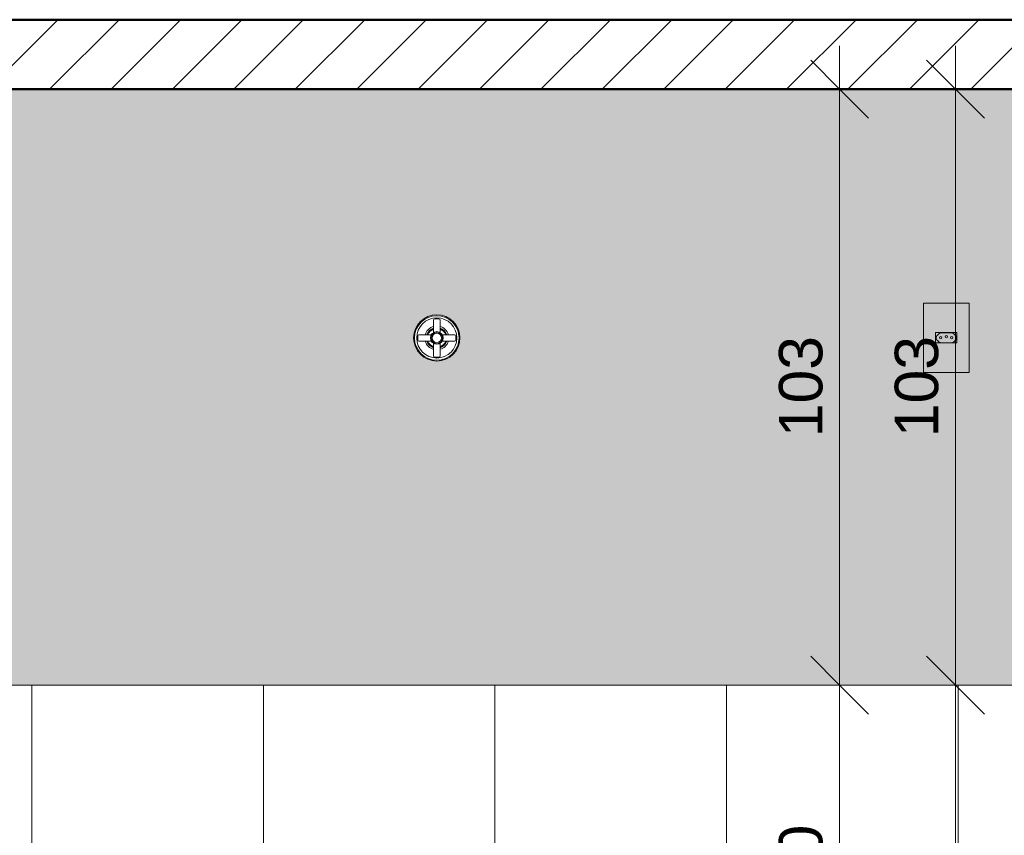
# Model space of a CAD drawing. Header units: metres. Extents: x -2.1 to 42.5, y -15.2 to 5.6.
# Tile 200 of 256: x 4 to 5.7, y 1.2 to 2.6. Entities that reach past the tile are written whole.
import ezdxf

# ---------------------------------------------------------------- set-up
doc = ezdxf.new("R2010")
doc.units = ezdxf.units.M
for name, color, linetype, lineweight in [('A-ANNO-DIMS', 7, 'Continuous', 9), ('A-ANNO-DIMS-50', 7, 'Continuous', 9), ('A-FLOR', 7, 'Continuous', 5), ('A-FLOR-PATT', 7, 'Continuous', 50), ('A-GENM', 7, 'Continuous', 5), ('A-WALL-PATT', 7, 'Continuous', 50), ('E-ELEC-FIXT', 7, 'Continuous', 5), ('I-WALL', 7, 'Continuous', 5), ('P-SANR-FIXT', 7, 'Continuous', 5)]:
    doc.layers.add(name, color=color, linetype=linetype, lineweight=lineweight)
doc.layers.add('A-DETL', color=7, linetype='Continuous', lineweight=5, true_color=0x00a600)
doc.styles.add('Arial', font='arial.ttf', dxfattribs={"height": 0.075})
doc.dimstyles.new('Com_linha__ref__contínua__-_Cor_Vermelha_Arial_1_5mm_2', dxfattribs={"dimscale": 0.3048, "dimtxt": 0.076519, "dimasz": 0.328084, "dimexe": 0.246063, "dimexo": 0.246063, "dimgap": 0.024606, "dimtad": 1, "dimdec": 1, "dimlfac": 100, "dimrnd": 0.1, "dimdsep": 46, "dimtxsty": 'Arial', "dimblk1": 'OBLIQUE', "dimblk2": 'OBLIQUE', "dimsah": 1, "dimcen": 0.09, "dimdle": 0.246063, "dimazin": 0, "dimtfac": 1, "dimtdec": 4, "dimtix": 1, "dimtmove": 0, "dimatfit": 3, "dimfxl": 1, "dimtvp": 1, "dimtolj": 1, "dimtzin": 0, "dimarcsym": 2})

# ---------------------------------------------------------------- blocks, each defined once
blk = doc.blocks.new('1_a_1 Tomada 2P_T_Conjunto 4x2 - a_ Tomada 2P_T 10A-2400885-C')
at = {"layer": 'A-GENM', "true_color": 0xfbfbfb}
h = blk.add_hatch(color=7, dxfattribs=at)
h.paths.add_polyline_path([(5.5542, 2.0406), (5.6331, 2.0406), (5.6331, 2.16), (5.5542, 2.16), (5.5542, 2.077)])
h.paths.add_polyline_path([(5.6031, 2.0913), (5.5752, 2.0918), (5.5752, 2.1093), (5.6122, 2.1088), (5.6122, 2.0913), (5.6044, 2.0913)])
h = blk.add_hatch(color=7, dxfattribs=at)
h.paths.add_polyline_path([(5.5932, 2.0913), (5.6122, 2.0918), (5.6117, 2.1043), (5.6105, 2.0974), (5.6067, 2.0933), (5.6044, 2.092), (5.6031, 2.0918), (5.5828, 2.092), (5.5807, 2.0933), (5.5769, 2.0974), (5.5761, 2.1003), (5.5752, 2.1039), (5.5752, 2.0913), (5.5927, 2.0913)])
h.paths.add_polyline_path([(5.6112, 2.1007), (5.6122, 2.1093), (5.5752, 2.1088), (5.5764, 2.102), (5.5777, 2.1043), (5.5818, 2.1081), (5.5843, 2.1088), (5.6046, 2.1085), (5.6067, 2.1073), (5.6105, 2.1032), (5.611, 2.102)])
h = blk.add_hatch(color=7, dxfattribs=at)
h.paths.add_polyline_path([(5.5843, 2.0918), (5.6046, 2.092), (5.6067, 2.0933), (5.6105, 2.0974), (5.6112, 2.1003), (5.611, 2.102), (5.6097, 2.1043), (5.6056, 2.1081), (5.6031, 2.1088), (5.5828, 2.1085), (5.5807, 2.1073), (5.5768, 2.103), (5.5762, 2.1003), (5.5764, 2.0986), (5.5777, 2.0963), (5.5818, 2.0925), (5.5842, 2.0918)])
h.paths.add_polyline_path([(5.5842, 2.0983), (5.5828, 2.0989), (5.5822, 2.1003), (5.5828, 2.1017), (5.5843, 2.1023), (5.5856, 2.1017), (5.5862, 2.1001), (5.5856, 2.0989), (5.5843, 2.0983)])
h.paths.add_polyline_path([(5.6032, 2.0983), (5.6018, 2.0989), (5.6012, 2.1003), (5.6018, 2.1017), (5.6032, 2.1023), (5.6046, 2.1017), (5.6052, 2.1001), (5.6046, 2.0989), (5.6037, 2.0984)])
h.paths.add_polyline_path([(5.5937, 2.1), (5.5923, 2.1006), (5.5917, 2.102), (5.5924, 2.1035), (5.5937, 2.104), (5.5951, 2.1034), (5.5957, 2.102), (5.5951, 2.1006), (5.5942, 2.1001)])
at = {"layer": 'A-GENM'}
for p, q in [((5.6331, 2.16), (5.5542, 2.16)), ((5.5542, 2.0406), (5.5542, 2.16)), ((5.6331, 2.16), (5.6331, 2.0406)), ((5.6122, 2.1093), (5.5752, 2.1093)), ((5.5752, 2.1093), (5.5752, 2.0913)), ((5.5843, 2.1088), (5.6031, 2.1088)), ((5.6122, 2.0913), (5.6122, 2.1093)), ((5.5762, 2.0999), (5.5762, 2.1007)), ((5.5762, 2.1007), (5.5762, 2.0999)), ((5.5762, 2.1007), (5.5762, 2.0999)), ((5.5777, 2.1043), (5.5807, 2.1073)), ((5.5807, 2.0933), (5.5777, 2.0963)), ((5.6031, 2.0918), (5.5843, 2.0918)), ((5.6067, 2.1073), (5.6097, 2.1043)), ((5.6097, 2.0963), (5.6067, 2.0933)), ((5.6112, 2.1007), (5.6112, 2.0999)), ((5.6112, 2.0999), (5.6112, 2.1007)), ((5.6112, 2.0999), (5.6112, 2.1007)), ((5.5752, 2.0913), (5.6122, 2.0913)), ((5.5542, 2.0406), (5.6331, 2.0406))]:
    blk.add_line(p, q, dxfattribs=at)
for centre, radius, start, end in [((5.5843, 2.1038), 0.005, 90, 135), ((5.6031, 2.1038), 0.005, 45, 90), ((5.5812, 2.1007), 0.005, 135, 180), ((5.5812, 2.0999), 0.005, 180, 225), ((5.5843, 2.0968), 0.005, 225, 270), ((5.5842, 2.1003), 0.002, 0, 180), ((5.5842, 2.1003), 0.002, 180, 0), ((5.5937, 2.102), 0.002, 0, 180), ((5.5937, 2.102), 0.002, 180, 0), ((5.6032, 2.1003), 0.002, 0, 180), ((5.6032, 2.1003), 0.002, 180, 0), ((5.6031, 2.0968), 0.005, 270, 315), ((5.6062, 2.1007), 0.005, 0, 45), ((5.6062, 2.0999), 0.005, 315, 0)]:
    blk.add_arc(centre, radius, start, end, dxfattribs=at)
blk = doc.blocks.new('REGISTRO DE GAVETA COM CANOPLA CROMADA - 4900_C37_GD_Cromado CR10_1 1_2_-2708613-C')
at = {"layer": 'P-SANR-FIXT'}
for p, q in [((7.2183, 2.131), (7.2183, 2.1095)), ((7.2273, 2.133), (7.2202, 2.133)), ((7.2293, 2.1095), (7.2293, 2.131)), ((7.1908, 2.1035), (7.1908, 2.0965)), ((7.2143, 2.1055), (7.1928, 2.1055)), ((7.1928, 2.0945), (7.2143, 2.0945)), ((7.2548, 2.1055), (7.2333, 2.1055)), ((7.2333, 2.0945), (7.2548, 2.0945)), ((7.2568, 2.1035), (7.2568, 2.0965)), ((7.2183, 2.0905), (7.2183, 2.069)), ((7.2293, 2.069), (7.2293, 2.0905)), ((7.2273, 2.067), (7.2202, 2.067))]:
    blk.add_line(p, q, dxfattribs=at)
for radius in [0.0385, 0.0347, 0.011, 0.01, 0.00814]:
    blk.add_circle((7.2238, 2.1), radius, dxfattribs=at)
for centre, radius, start, end in [((7.2238, 2.1), 0.04, 90, 270), ((7.2203, 2.131), 0.002, 91.175, 179.9345), ((7.2238, 2.1), 0.04, 270, 90), ((7.2273, 2.131), 0.002, 359.9267, 88.825), ((7.2238, 2.1), 0.0207, 105.3702, 164.6298), ((7.2238, 2.1), 0.0179, 107.9336, 162.0664), ((7.2238, 2.1), 0.0163, 109.7679, 160.2321), ((7.2238, 2.1), 0.0207, 15.3702, 74.6298), ((7.2238, 2.1), 0.0179, 17.9336, 72.0664), ((7.2238, 2.1), 0.0163, 19.7679, 70.2321), ((7.1928, 2.1035), 0.002, 90.0733, 178.825), ((7.1928, 2.0965), 0.002, 181.175, 270.0655), ((7.2238, 2.1), 0.0207, 195.3702, 254.6298), ((7.2238, 2.1), 0.0179, 197.9336, 252.0664), ((7.2238, 2.1), 0.0163, 199.7679, 250.2321), ((7.2238, 2.1), 0.0179, 287.9336, 342.0664), ((7.2238, 2.1), 0.0163, 289.7679, 340.2321), ((7.2238, 2.1), 0.0207, 285.3702, 344.6298), ((7.2548, 2.1035), 0.002, 1.1941, 89.9345), ((7.2548, 2.0965), 0.002, 270.0733, 358.8059), ((7.2203, 2.069), 0.002, 179.9267, 268.8059), ((7.2273, 2.069), 0.002, 271.1941, 359.9345)]:
    blk.add_arc(centre, radius, start, end, dxfattribs=at)
blk = doc.blocks.new('DIMBLOCK14-C')
at = {"layer": 'A-ANNO-DIMS-50', "color": 242, "true_color": 0xbd2b2e, "transparency": 16777216}
for p, q in [((5.4095, 0.9), (5.4095, 1.575)), ((5.4095, 1.5), (5.3595, 1.55)), ((5.4095, 1.5), (5.3345, 1.5)), ((5.4095, 1.5), (5.4595, 1.45)), ((5.4095, 1.5), (5.4138, 1.5)), ((5.4095, 0.9), (5.3595, 0.95)), ((5.4095, 0.9), (5.0489, 0.9)), ((5.4095, 0.9), (5.4595, 0.85)), ((5.4095, 0.9), (5.4845, 0.9))]:
    blk.add_line(p, q, dxfattribs=at)
at = {"layer": 'A-ANNO-DIMS-50', "color": 0, "transparency": 16777216, "insert": (5.3047, 1.1423), "char_height": 0.075, "width": 0.138441, "attachment_point": 1, "rotation": 90, "line_spacing_factor": 0.941778, "style": 'Arial'}
blk.add_mtext('60', dxfattribs=at)
blk = doc.blocks.new('_Oblique')
at = {"color": 0, "linetype": 'ByBlock', "lineweight": -2}
blk.add_line((-0.5, -0.5), (0.5, 0.5), dxfattribs=at)
blk = doc.blocks.new('DIMBLOCK15-C')
at = {"layer": 'A-ANNO-DIMS-50', "color": 242, "true_color": 0xbd2b2e, "transparency": 16777216}
for p, q in [((5.6095, 1.5), (5.5595, 1.55)), ((5.6095, 1.5), (5.0922, 1.5)), ((5.6095, -0.075), (5.6095, 1.5)), ((5.6095, 1.5), (5.6595, 1.45)), ((5.6095, 1.5), (5.6845, 1.5)), ((5.6095, 0), (5.5595, 0.05)), ((5.6095, 0), (5.5345, 0)), ((5.6095, 0), (5.6595, -0.05)), ((5.6095, 0), (5.6138, 0))]:
    blk.add_line(p, q, dxfattribs=at)
at = {"layer": 'A-ANNO-DIMS-50', "color": 0, "transparency": 16777216, "insert": (5.5047, 0.6635), "char_height": 0.075, "width": 0.207662, "attachment_point": 1, "rotation": 90, "line_spacing_factor": 0.941778, "style": 'Arial'}
blk.add_mtext('150', dxfattribs=at)
blk = doc.blocks.new('DIMBLOCK16-C')
at = {"layer": 'A-ANNO-DIMS-50', "color": 242, "true_color": 0xbd2b2e, "transparency": 16777216}
for p, q in [((5.6095, 1.5), (5.6095, 2.605)), ((5.6095, 2.53), (5.5595, 2.58)), ((5.6095, 2.53), (5.5345, 2.53)), ((5.6095, 2.53), (5.6595, 2.48)), ((5.6095, 2.53), (5.6138, 2.53)), ((5.6095, 1.5), (5.5595, 1.55)), ((5.6095, 1.5), (5.0922, 1.5)), ((5.6095, 1.5), (5.6595, 1.45)), ((5.6095, 1.5), (5.6845, 1.5))]:
    blk.add_line(p, q, dxfattribs=at)
at = {"layer": 'A-ANNO-DIMS-50', "color": 0, "transparency": 16777216, "insert": (5.5047, 1.9285), "char_height": 0.075, "width": 0.207662, "attachment_point": 1, "rotation": 90, "line_spacing_factor": 0.941778, "style": 'Arial'}
blk.add_mtext('103', dxfattribs=at)
blk = doc.blocks.new('DIMBLOCK37-C')
at = {"layer": 'A-ANNO-DIMS-50', "color": 242, "true_color": 0xbd2b2e, "transparency": 16777216}
for p, q in [((5.4095, 1.425), (5.4095, 2.605)), ((5.4095, 2.53), (5.3595, 2.58)), ((5.4095, 2.53), (5.3345, 2.53)), ((5.4095, 2.53), (5.4595, 2.48)), ((5.4095, 2.53), (5.4138, 2.53)), ((5.4095, 1.5), (5.3595, 1.55)), ((5.4095, 1.5), (5.3345, 1.5)), ((5.4095, 1.5), (5.4595, 1.45)), ((5.4095, 1.5), (5.4138, 1.5))]:
    blk.add_line(p, q, dxfattribs=at)
at = {"layer": 'A-ANNO-DIMS-50', "color": 0, "transparency": 16777216, "insert": (5.3047, 1.9285), "char_height": 0.075, "width": 0.207662, "attachment_point": 1, "rotation": 90, "line_spacing_factor": 0.941778, "style": 'Arial'}
blk.add_mtext('103', dxfattribs=at)

msp = doc.modelspace()

# ---------------------------------------------------------------- hatches: boundary and pattern name
at = {"layer": 'A-FLOR-PATT', "lineweight": 5, "true_color": 0x808080}
h = msp.add_hatch(dxfattribs=at)
h.set_pattern_fill('FP_1', color=8, style=0, pattern_type=2)
h.set_pattern_definition([(45, (2.348, 2.53), (-0.053033, 0.053033), [])])
h.paths.add_polyline_path([(6.0186, 2.53), (6.0236, 2.5306), (6.0236, 2.65), (-0.3464, 2.6499), (-0.3464, 2.53), (6.0136, 2.53)])
h.paths.add_polyline_path([(8.1736, 2.53), (8.1736, 2.65), (6.1636, 2.6499), (6.1636, 2.53), (7.9747, 2.53)])
at = {"layer": 'A-WALL-PATT', "lineweight": 5, "true_color": 0x808080}
h = msp.add_hatch(dxfattribs=at)
h.set_pattern_fill('FP_4', color=8, style=0, pattern_type=2)
h.set_pattern_definition([(0, (3.214, 0), (0, 0.3), []), (90, (3.214, 0), (-0.4, 2e-17), [])])
h.paths.add_polyline_path([(3.2157, 0), (6.0136, 0), (6.0136, 1.5), (3.2137, 1.5), (3.2137, 0.95), (3.2337, 0.95), (3.2337, 0.93), (3.2137, 0.93), (3.2137, 0.1), (3.2157, 0.1), (3.2157, 0.0896)])
h.paths.add_polyline_path([(5.5542, 0.2406), (5.5542, 0.36), (5.6331, 0.36), (5.6331, 0.2406), (5.574, 0.2406)])
h.paths.add_polyline_path([(5.5836, 0.2797), (5.585, 0.2803), (5.5856, 0.2817), (5.585, 0.2831), (5.5836, 0.2837), (5.5821, 0.2831), (5.5816, 0.2817), (5.5821, 0.2803), (5.583, 0.2798)])
h.paths.add_polyline_path([(5.6038, 0.2797), (5.6052, 0.2803), (5.6058, 0.2817), (5.6052, 0.2831), (5.6038, 0.2837), (5.6024, 0.2831), (5.6018, 0.2817), (5.6024, 0.2803), (5.6033, 0.2798)])
h.paths.add_polyline_path([(5.5762, 0.2813), (5.5757, 0.2859), (5.5761, 0.2817)])
h.paths.add_polyline_path([(5.5937, 0.282), (5.5951, 0.2826), (5.5957, 0.284), (5.5951, 0.2854), (5.5937, 0.286), (5.5923, 0.2854), (5.5917, 0.284), (5.5924, 0.2825), (5.5932, 0.282)])
h.paths.add_polyline_path([(5.5836, 0.3163), (5.585, 0.3169), (5.5856, 0.3183), (5.585, 0.3197), (5.5836, 0.3203), (5.5821, 0.3197), (5.5816, 0.3183), (5.5821, 0.3169), (5.583, 0.3164)])
h.paths.add_polyline_path([(5.6038, 0.3163), (5.6052, 0.3169), (5.6058, 0.3183), (5.6052, 0.3197), (5.6038, 0.3203), (5.6024, 0.3197), (5.6018, 0.3183), (5.6024, 0.3169), (5.6033, 0.3164)])
h.paths.add_polyline_path([(5.5762, 0.3179), (5.5757, 0.3225), (5.5761, 0.3183)])
h.paths.add_polyline_path([(5.5937, 0.3186), (5.5951, 0.3192), (5.5957, 0.3206), (5.5951, 0.322), (5.5937, 0.3226), (5.5923, 0.322), (5.5917, 0.3206), (5.5924, 0.3191), (5.5932, 0.3186)])
h.paths.add_polyline_path([(4.6112, 0.4804), (4.6065, 0.4815), (4.6023, 0.4838), (4.5987, 0.487), (4.596, 0.491), (4.5944, 0.4955), (4.5987, 0.5002), (4.5939, 0.505), (4.5989, 0.51), (4.5939, 0.515), (4.5989, 0.52), (4.5939, 0.525), (4.5989, 0.53), (4.5939, 0.535), (4.5989, 0.54), (4.5939, 0.545), (4.5989, 0.55), (4.5939, 0.555), (4.5989, 0.56), (4.5939, 0.565), (4.5989, 0.57), (4.5939, 0.575), (4.5989, 0.58), (4.5939, 0.585), (4.5989, 0.59), (4.5939, 0.595), (4.5989, 0.6), (4.5939, 0.605), (4.5989, 0.61), (4.5939, 0.615), (4.5989, 0.62), (4.5939, 0.625), (4.5989, 0.63), (4.5939, 0.635), (4.5989, 0.64), (4.5939, 0.645), (4.5989, 0.65), (4.5939, 0.655), (4.5989, 0.66), (4.5939, 0.665), (4.5989, 0.67), (4.5939, 0.675), (4.5989, 0.68), (4.5939, 0.685), (4.5989, 0.69), (4.5989, 0.71), (4.4051, 0.7104), (4.3921, 0.7138), (4.3801, 0.72), (4.3695, 0.7291), (4.3617, 0.7395), (4.3562, 0.7518), (4.3536, 0.765), (4.3536, 0.88), (4.0136, 0.88), (4.0136, 1), (4.6075, 1), (4.6069, 1.04), (4.6057, 1.0409), (4.6057, 1.053), (4.6072, 1.054), (4.6075, 1.055), (4.6077, 1.0816), (4.6093, 1.0844), (4.6105, 1.0853), (4.6136, 1.0862), (4.6166, 1.0853), (4.6189, 1.0831), (4.6197, 1.08), (4.6203, 1.0536), (4.6214, 1.053), (4.6214, 1.0409), (4.6197, 1.0396), (4.6203, 1), (5.2136, 1), (5.2136, 0.88), (4.8736, 0.88), (4.8736, 0.765), (4.8702, 0.7497), (4.863, 0.7357), (4.8524, 0.7241), (4.8392, 0.7156), (4.8243, 0.7108), (4.8086, 0.71), (4.6609, 0.71), (4.6675, 0.69), (4.6702, 0.6833), (4.6755, 0.6729), (4.6817, 0.6629), (4.6871, 0.6557), (4.6977, 0.6439), (4.708, 0.6334), (4.7141, 0.6258), (4.7172, 0.6203), (4.7191, 0.6162), (4.72, 0.6136), (4.7232, 0.6115), (4.7267, 0.607), (4.728, 0.6037), (4.7285, 0.5997), (4.7279, 0.596), (4.7261, 0.592), (4.7252, 0.5905), (4.7219, 0.5876), (4.7169, 0.5855), (4.7145, 0.5851), (4.7096, 0.5857), (4.7077, 0.5862), (4.7044, 0.5882), (4.7009, 0.5922), (4.6995, 0.5952), (4.6987, 0.5984), (4.6991, 0.6034), (4.6997, 0.6057), (4.7031, 0.6105), (4.7042, 0.6118), (4.7031, 0.6162), (4.7002, 0.6226), (4.6964, 0.6282), (4.6866, 0.639), (4.6762, 0.6497), (4.6679, 0.66), (4.6649, 0.664), (4.6595, 0.6729), (4.6542, 0.6833), (4.6493, 0.6956), (4.6449, 0.71), (4.6283, 0.71), (4.6283, 0.69), (4.6333, 0.685), (4.6283, 0.68), (4.6333, 0.675), (4.6283, 0.67), (4.6333, 0.665), (4.6283, 0.66), (4.6333, 0.655), (4.6283, 0.65), (4.6333, 0.645), (4.6283, 0.64), (4.6333, 0.635), (4.6283, 0.63), (4.6333, 0.625), (4.6283, 0.62), (4.6333, 0.615), (4.6283, 0.61), (4.6333, 0.605), (4.6283, 0.6), (4.6333, 0.595), (4.6283, 0.59), (4.6333, 0.585), (4.6283, 0.58), (4.6333, 0.575), (4.6283, 0.57), (4.6333, 0.565), (4.6283, 0.56), (4.6333, 0.555), (4.6283, 0.55), (4.6333, 0.545), (4.6283, 0.54), (4.6333, 0.535), (4.6283, 0.53), (4.6333, 0.525), (4.6283, 0.52), (4.6333, 0.515), (4.6283, 0.51), (4.6333, 0.505), (4.6285, 0.4998), (4.6328, 0.4955), (4.6311, 0.491), (4.6283, 0.4868), (4.6249, 0.4838), (4.6207, 0.4815), (4.616, 0.4804)])
h.paths.add_polyline_path([(4.7136, 1.082), (4.7073, 1.0833), (4.7046, 1.0844), (4.7004, 1.0879), (4.6979, 1.0912), (4.696, 1.0968), (4.6956, 1.1002), (4.6969, 1.1062), (4.698, 1.109), (4.7015, 1.1132), (4.7047, 1.1157), (4.7104, 1.1176), (4.7144, 1.1179), (4.7198, 1.1167), (4.7226, 1.1156), (4.7263, 1.1127), (4.7292, 1.1088), (4.7312, 1.1032), (4.7316, 1.1), (4.731, 1.0953), (4.7292, 1.091), (4.7263, 1.0873), (4.7224, 1.0843), (4.7172, 1.0825)])
h.paths.add_polyline_path([(3.915, 1.0906), (3.8942, 1.0906), (3.8942, 1.21), (3.9731, 1.21), (3.9731, 1.0906), (3.9152, 1.0906)])
h.paths.add_polyline_path([(5.054, 1.0906), (5.0342, 1.0906), (5.0342, 1.21), (5.1131, 1.21), (5.1131, 1.0906), (5.0552, 1.0906)])
h.paths.add_polyline_path([(3.9236, 1.1297), (3.925, 1.1303), (3.9256, 1.1317), (3.925, 1.1331), (3.9236, 1.1337), (3.9221, 1.1331), (3.9216, 1.1317), (3.9221, 1.1303), (3.923, 1.1298)])
h.paths.add_polyline_path([(5.0636, 1.1297), (5.065, 1.1303), (5.0656, 1.1317), (5.065, 1.1331), (5.0636, 1.1337), (5.0621, 1.1331), (5.0616, 1.1317), (5.0621, 1.1303), (5.063, 1.1298)])
h.paths.add_polyline_path([(5.0838, 1.1297), (5.0852, 1.1303), (5.0858, 1.1317), (5.0852, 1.1331), (5.0838, 1.1337), (5.0824, 1.1331), (5.0818, 1.1317), (5.0824, 1.1303), (5.0833, 1.1298)])
h.paths.add_polyline_path([(3.9438, 1.1297), (3.9452, 1.1303), (3.9458, 1.1317), (3.9452, 1.1331), (3.9438, 1.1337), (3.9424, 1.1331), (3.9418, 1.1317), (3.9424, 1.1303), (3.9433, 1.1298)])
h.paths.add_polyline_path([(5.0562, 1.1313), (5.0557, 1.1363), (5.0561, 1.1317)])
h.paths.add_polyline_path([(3.9162, 1.1313), (3.9157, 1.1363), (3.9161, 1.1317)])
h.paths.add_polyline_path([(3.9337, 1.132), (3.9351, 1.1326), (3.9357, 1.134), (3.9351, 1.1354), (3.9337, 1.136), (3.9323, 1.1354), (3.9317, 1.134), (3.9323, 1.1326), (3.9332, 1.132)])
h.paths.add_polyline_path([(5.0737, 1.132), (5.0751, 1.1326), (5.0757, 1.134), (5.0751, 1.1354), (5.0737, 1.136), (5.0723, 1.1354), (5.0717, 1.134), (5.0723, 1.1326), (5.0732, 1.132)])
h.paths.add_polyline_path([(5.0636, 1.1663), (5.065, 1.1669), (5.0656, 1.1683), (5.065, 1.1697), (5.0636, 1.1703), (5.0621, 1.1697), (5.0616, 1.1683), (5.0621, 1.1669), (5.063, 1.1664)])
h.paths.add_polyline_path([(3.9236, 1.1663), (3.925, 1.1669), (3.9256, 1.1683), (3.925, 1.1697), (3.9236, 1.1703), (3.9221, 1.1697), (3.9216, 1.1683), (3.9221, 1.1669), (3.923, 1.1664)])
h.paths.add_polyline_path([(5.0838, 1.1663), (5.0852, 1.1669), (5.0858, 1.1683), (5.0852, 1.1697), (5.0838, 1.1703), (5.0824, 1.1697), (5.0818, 1.1683), (5.0824, 1.1669), (5.0833, 1.1664)])
h.paths.add_polyline_path([(3.9438, 1.1663), (3.9452, 1.1669), (3.9458, 1.1683), (3.9452, 1.1697), (3.9438, 1.1703), (3.9424, 1.1697), (3.9418, 1.1683), (3.9424, 1.1669), (3.9433, 1.1664)])
h.paths.add_polyline_path([(5.0562, 1.1679), (5.0558, 1.1723), (5.0561, 1.1683)])
h.paths.add_polyline_path([(3.9162, 1.1679), (3.9157, 1.1726), (3.9161, 1.1683)])
h.paths.add_polyline_path([(5.0737, 1.1686), (5.0751, 1.1692), (5.0757, 1.1706), (5.0751, 1.172), (5.0737, 1.1726), (5.0723, 1.172), (5.0717, 1.1706), (5.0723, 1.1692), (5.0732, 1.1686)])
h.paths.add_polyline_path([(3.9337, 1.1686), (3.9351, 1.1692), (3.9357, 1.1706), (3.9351, 1.172), (3.9337, 1.1726), (3.9323, 1.172), (3.9317, 1.1706), (3.9323, 1.1692), (3.9332, 1.1686)])
at = {"layer": 'I-WALL', "true_color": 0xf4eccd}
h = msp.add_hatch(color=254, dxfattribs=at)
h.paths.add_polyline_path([(3.3073, 1.5), (6.0136, 1.5), (6.0136, 2.53), (3.2137, 2.53), (3.2137, 1.5)])
h.paths.add_polyline_path([(5.6167, 2.0406), (5.5542, 2.0406), (5.5542, 2.16), (5.6331, 2.16), (5.6331, 2.0406)])
h.paths.add_polyline_path([(4.7138, 2.06), (4.7034, 2.0614), (4.6938, 2.0654), (4.6855, 2.0717), (4.6791, 2.08), (4.6752, 2.0896), (4.6738, 2.1), (4.6752, 2.1104), (4.6791, 2.12), (4.6855, 2.1283), (4.6938, 2.1346), (4.7034, 2.1386), (4.7138, 2.14), (4.7241, 2.1386), (4.7338, 2.1346), (4.7421, 2.1283), (4.7484, 2.12), (4.7524, 2.1104), (4.7538, 2.1), (4.7524, 2.0896), (4.7484, 2.08), (4.7421, 2.0717), (4.7338, 2.0654), (4.7241, 2.0614)])
h.paths.add_polyline_path([(5.6032, 2.0983), (5.6046, 2.0989), (5.6052, 2.1003), (5.6046, 2.1017), (5.6031, 2.1023), (5.6018, 2.1017), (5.6012, 2.1001), (5.6018, 2.0989), (5.6031, 2.0983)])
h.paths.add_polyline_path([(5.5842, 2.0983), (5.5856, 2.0989), (5.5862, 2.1003), (5.5856, 2.1017), (5.5842, 2.1023), (5.5828, 2.1017), (5.5822, 2.1001), (5.5828, 2.0989), (5.5837, 2.0984)])
h.paths.add_polyline_path([(5.5762, 2.0999), (5.5758, 2.1043), (5.5762, 2.1001)])
h.paths.add_polyline_path([(5.5937, 2.1), (5.5951, 2.1006), (5.5957, 2.102), (5.5951, 2.1034), (5.5937, 2.104), (5.5923, 2.1034), (5.5917, 2.102), (5.5924, 2.1005), (5.5932, 2.1001)])

# ---------------------------------------------------------------- linework, layer by layer
at = {"layer": 'A-DETL', "color": 7, "lineweight": 50}
msp.add_line((-0.3514, 2.65), (8.2736, 2.65), dxfattribs=at)
at = {"layer": 'A-FLOR', "lineweight": 50}
msp.add_line((-0.3464, 2.53), (6.0136, 2.53), dxfattribs=at)
at = {"layer": 'I-WALL'}
msp.add_line((6.0136, 1.5), (3.2137, 1.5), dxfattribs=at)

# ---------------------------------------------------------------- block references
at = {"layer": 'E-ELEC-FIXT'}
msp.add_blockref('1_a_1 Tomada 2P_T_Conjunto 4x2 - a_ Tomada 2P_T 10A-2400885-C', (0, 0), dxfattribs=at)
at = {"layer": 'P-SANR-FIXT'}
msp.add_blockref('REGISTRO DE GAVETA COM CANOPLA CROMADA - 4900_C37_GD_Cromado CR10_1 1_2_-2708613-C', (-2.51, 0), dxfattribs=at)

# ---------------------------------------------------------------- dimensions: what is measured, and where the dimension line sits
at = {"layer": 'A-ANNO-DIMS', "color": 242, "true_color": 0xbd2b2e}
for base, p1, p2, override, picture, middle in [((5.6095, 2.53), (5.0172, 1.5), (5.5388, 2.53), {"dimpost": '<>', "dimfxl": 1.154534}, 'DIMBLOCK16-C', (5.5637, 2.015)), ((5.4095, 2.53), (5.3388, 1.5), (5.3388, 2.53), {"dimpost": '<>', "dimfxl": 1.03}, 'DIMBLOCK37-C', (5.3637, 2.015)), ((5.4095, 1.5), (4.9739, 0.9), (5.3388, 1.5), {"dimpost": '<>', "dimfxl": 0.702249}, 'DIMBLOCK14-C', (5.3637, 1.2)), ((5.6095, 1.5), (5.5388, 0), (5.0172, 1.5), {"dimpost": '<>', "dimfxl": 1.588096}, 'DIMBLOCK15-C', (5.5637, 0.75))]:
    dim = msp.add_linear_dim(base=base, p1=p1, p2=p2, angle=90, dimstyle='Com_linha__ref__contínua__-_Cor_Vermelha_Arial_1_5mm_2', override=override, dxfattribs=at)
    dim.commit()
    dim.dimension.update_dxf_attribs({"geometry": picture, "text_midpoint": middle})

doc.saveas('drawing.dxf')
